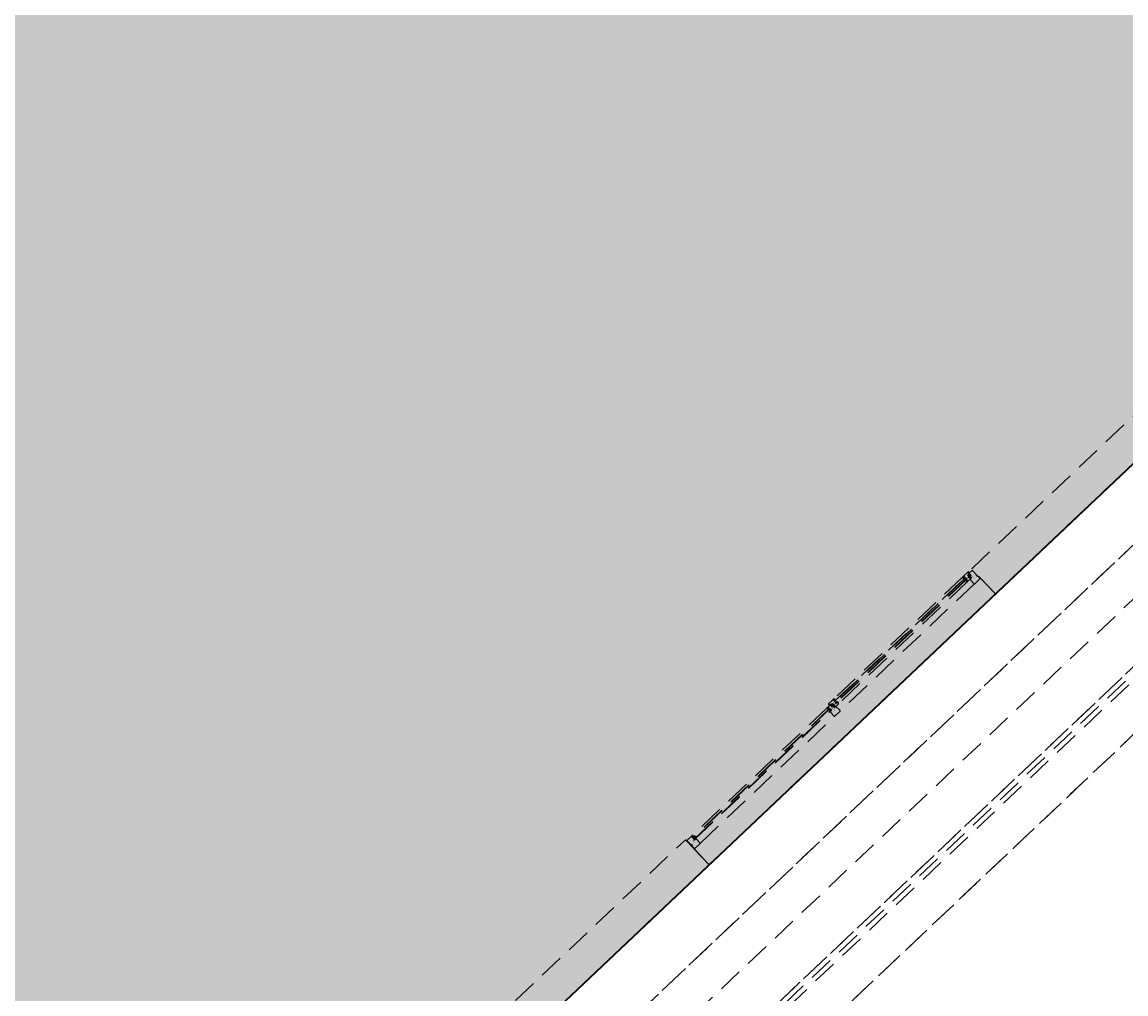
# Model space of a CAD drawing. Header units: metres. Extents: x 104098 to 104607, y 427853 to 428230.
# Tile 59 of 147: x 104278 to 104289, y 428121 to 428131. Entities that reach past the tile are written whole.
import ezdxf

# ---------------------------------------------------------------- set-up
doc = ezdxf.new("R2010")
doc.units = ezdxf.units.M
doc.linetypes.add('DASHED2', pattern=[0.375, 0.25, -0.125])
doc.layers.add('N-WE-OG-BEBOUWING-G_School', color=7, linetype='Continuous', lineweight=35)
doc.layers.add('N-WE-VH-VERHARDING-AP_BEBOUWING', color=7, linetype='Continuous', true_color=0xcfcfcf)
doc.styles.add('1_020-25', font='arial.ttf', dxfattribs={"height": 100})

# ---------------------------------------------------------------- blocks, each defined once
blk = doc.blocks.new('school2')
at = {"color": 252, "linetype": 'DASHED2'}
for p, q in [((107992.578, 456597.926), (107996.078, 456597.926)), ((107996.078, 456597.926), (107996.078, 456597.576)), ((107996.083, 456597.848), (107996.083, 456597.907)), ((107996.086, 456597.91), (107996.142, 456597.91)), ((107996.145, 456597.888), (107996.145, 456597.907)), ((107996.145, 456597.907), (107996.145, 456597.902)), ((107996.148, 456597.91), (107996.157, 456597.91)), ((107996.16, 456597.908), (107996.163, 456597.892)), ((107998.04, 456597.91), (107996.161, 456597.91)), ((107998.041, 456597.908), (107998.038, 456597.892)), ((107998.053, 456597.91), (107998.044, 456597.91)), ((107998.056, 456597.888), (107998.056, 456597.907)), ((107998.056, 456597.907), (107998.056, 456597.873)), ((107998.082, 456597.91), (107998.059, 456597.91)), ((107998.078, 456597.926), (107998.078, 456597.912)), ((107998.079, 456597.91), (107998.096, 456597.91)), ((107998.14, 456597.929), (107998.081, 456597.929)), ((107998.084, 456597.882), (107998.084, 456597.908)), ((107998.096, 456597.91), (107998.096, 456597.909)), ((107998.096, 456597.909), (107998.098, 456597.909)), ((107998.096, 456597.893), (107998.096, 456597.909)), ((107998.096, 456597.909), (107998.098, 456597.909)), ((107998.098, 456597.909), (107998.098, 456597.906)), ((107998.098, 456597.909), (107998.098, 456597.907)), ((107998.098, 456597.907), (107998.108, 456597.907)), ((107998.108, 456597.907), (107998.108, 456597.895)), ((107998.143, 456597.907), (107998.143, 456597.926)), ((107998.143, 456597.921), (107998.143, 456597.926)), ((107998.143, 456597.917), (107998.143, 456597.921)), ((107998.143, 456597.921), (107998.143, 456597.921)), ((107998.143, 456597.892), (107998.143, 456597.917)), ((107998.143, 456597.917), (107998.143, 456597.917)), ((107998.157, 456597.907), (107998.143, 456597.907)), ((107998.146, 456597.929), (107998.155, 456597.929)), ((107998.147, 456597.907), (107999.964, 456597.907)), ((107998.147, 456597.883), (107998.147, 456597.907)), ((107998.161, 456597.911), (107998.157, 456597.911)), ((107998.157, 456597.911), (107998.157, 456597.907)), ((107998.158, 456597.927), (107998.161, 456597.911)), ((107999.952, 456597.929), (107998.159, 456597.929)), ((107999.953, 456597.927), (107999.95, 456597.911)), ((107999.95, 456597.911), (107999.954, 456597.911)), ((107999.954, 456597.911), (107999.954, 456597.907)), ((107999.954, 456597.907), (107999.968, 456597.907)), ((107999.956, 456597.929), (107999.956, 456597.929)), ((107999.965, 456597.929), (107999.956, 456597.929)), ((107999.964, 456597.907), (107999.964, 456597.883)), ((107999.968, 456597.907), (107999.968, 456597.926)), ((107999.968, 456597.921), (107999.968, 456597.926)), ((107999.968, 456597.917), (107999.968, 456597.921)), ((107999.968, 456597.921), (107999.968, 456597.921)), ((107999.968, 456597.892), (107999.968, 456597.917)), ((107999.968, 456597.917), (107999.968, 456597.917)), ((107999.971, 456597.929), (108000.03, 456597.929)), ((108000.012, 456597.907), (108000.003, 456597.907)), ((108000.003, 456597.907), (108000.003, 456597.895)), ((108000.014, 456597.909), (108000.012, 456597.909)), ((108000.012, 456597.909), (108000.012, 456597.906)), ((108000.015, 456597.909), (108000.012, 456597.909)), ((108000.012, 456597.909), (108000.012, 456597.907)), ((108000.014, 456597.893), (108000.014, 456597.909)), ((108000.031, 456597.91), (108000.015, 456597.91)), ((108000.015, 456597.91), (108000.015, 456597.909)), ((108000.027, 456597.882), (108000.027, 456597.908)), ((108000.029, 456597.91), (108000.07, 456597.91)), ((108000.033, 456597.926), (108000.033, 456597.912)), ((108000.073, 456597.907), (108000.073, 456597.848)), ((108000.078, 456597.926), (108003.578, 456597.926)), ((108000.078, 456597.576), (108000.078, 456597.926)), ((107996.078, 456597.796), (107996.078, 456597.576)), ((107996.083, 456597.799), (107996.083, 456597.835)), ((107996.083, 456597.799), (107996.083, 456597.799)), ((107996.083, 456597.799), (107996.083, 456597.799)), ((107996.083, 456597.799), (107996.083, 456597.799)), ((107996.083, 456597.799), (107996.083, 456597.799)), ((107996.083, 456597.799), (107996.083, 456597.799)), ((107996.083, 456597.799), (107996.083, 456597.799)), ((107996.093, 456597.846), (107996.084, 456597.846)), ((107996.084, 456597.836), (107996.093, 456597.836)), ((107996.16, 456597.796), (107996.086, 456597.796)), ((107996.093, 456597.836), (107996.093, 456597.846)), ((107996.145, 456597.902), (107996.145, 456597.898)), ((107996.145, 456597.898), (107996.145, 456597.873)), ((107996.159, 456597.888), (107996.145, 456597.888)), ((107996.145, 456597.862), (107996.145, 456597.86)), ((107996.145, 456597.86), (107996.162, 456597.86)), ((107998.052, 456597.888), (107996.149, 456597.888)), ((107996.149, 456597.888), (107996.149, 456597.864)), ((107998.052, 456597.884), (107996.149, 456597.884)), ((107996.149, 456597.884), (107996.149, 456597.869)), ((107996.149, 456597.869), (107996.156, 456597.869)), ((107996.149, 456597.864), (107996.149, 456597.86)), ((107996.158, 456597.864), (107996.149, 456597.864)), ((107996.149, 456597.864), (107998.052, 456597.864)), ((107996.149, 456597.86), (107996.158, 456597.86)), ((107996.156, 456597.869), (107996.156, 456597.884)), ((107996.156, 456597.884), (107996.156, 456597.869)), ((107996.156, 456597.869), (107998.045, 456597.869)), ((107996.158, 456597.86), (107996.158, 456597.864)), ((107996.163, 456597.892), (107996.159, 456597.892)), ((107996.159, 456597.892), (107996.159, 456597.888)), ((107996.162, 456597.86), (107996.163, 456597.859)), ((107996.163, 456597.859), (107996.163, 456597.799)), ((107996.163, 456597.796), (107998.038, 456597.796)), ((107998.038, 456597.892), (107998.042, 456597.892)), ((107998.039, 456597.86), (107998.038, 456597.859)), ((107998.038, 456597.859), (107998.038, 456597.799)), ((107998.038, 456597.799), (107998.038, 456597.799)), ((107998.038, 456597.799), (107998.038, 456597.799)), ((107998.038, 456597.799), (107998.038, 456597.799)), ((107998.038, 456597.799), (107998.038, 456597.799)), ((107998.038, 456597.799), (107998.038, 456597.799)), ((107998.038, 456597.799), (107998.038, 456597.799)), ((107998.056, 456597.86), (107998.039, 456597.86)), ((107998.041, 456597.796), (107998.115, 456597.796)), ((107998.042, 456597.892), (107998.042, 456597.888)), ((107998.042, 456597.888), (107998.056, 456597.888)), ((107998.043, 456597.86), (107998.043, 456597.864)), ((107998.043, 456597.864), (107998.052, 456597.864)), ((107998.052, 456597.86), (107998.043, 456597.86)), ((107998.045, 456597.869), (107998.045, 456597.884)), ((107998.045, 456597.884), (107998.045, 456597.869)), ((107998.045, 456597.869), (107998.052, 456597.869)), ((107998.052, 456597.864), (107998.052, 456597.888)), ((107998.052, 456597.888), (107998.052, 456597.884)), ((107998.052, 456597.864), (107998.052, 456597.86)), ((107998.056, 456597.862), (107998.056, 456597.86)), ((107998.101, 456597.882), (107998.084, 456597.882)), ((107998.098, 456597.893), (107998.096, 456597.893)), ((107998.098, 456597.893), (107998.096, 456597.893)), ((107998.096, 456597.893), (107998.096, 456597.889)), ((107998.097, 456597.887), (107998.116, 456597.887)), ((107998.097, 456597.864), (107998.102, 456597.866)), ((107998.097, 456597.86), (107998.097, 456597.864)), ((107998.116, 456597.86), (107998.097, 456597.86)), ((107998.098, 456597.906), (107998.101, 456597.906)), ((107998.101, 456597.896), (107998.098, 456597.896)), ((107998.098, 456597.896), (107998.098, 456597.893)), ((107998.108, 456597.895), (107998.098, 456597.895)), ((107998.098, 456597.895), (107998.098, 456597.893)), ((107998.116, 456597.887), (107998.098, 456597.887)), ((107998.098, 456597.887), (107998.098, 456597.887)), ((107998.098, 456597.887), (107998.098, 456597.887)), ((107998.098, 456597.887), (107998.098, 456597.887)), ((107998.098, 456597.887), (107998.098, 456597.887)), ((107998.098, 456597.887), (107998.098, 456597.887)), ((107998.098, 456597.887), (107998.098, 456597.887)), ((107998.098, 456597.887), (107998.098, 456597.887)), ((107998.098, 456597.887), (107998.098, 456597.887)), ((107998.098, 456597.887), (107998.098, 456597.887)), ((107998.098, 456597.887), (107998.098, 456597.886)), ((107998.098, 456597.886), (107998.098, 456597.886)), ((107998.098, 456597.886), (107998.098, 456597.886)), ((107998.098, 456597.886), (107998.098, 456597.886)), ((107998.098, 456597.886), (107998.098, 456597.886)), ((107998.098, 456597.886), (107998.098, 456597.886)), ((107998.098, 456597.886), (107998.098, 456597.885)), ((107998.098, 456597.885), (107998.098, 456597.885)), ((107998.098, 456597.885), (107998.1, 456597.885)), ((107998.1, 456597.885), (107998.098, 456597.883)), ((107998.098, 456597.883), (107998.098, 456597.883)), ((107998.098, 456597.883), (107998.098, 456597.883)), ((107998.098, 456597.883), (107998.098, 456597.883)), ((107998.098, 456597.883), (107998.098, 456597.883)), ((107998.098, 456597.883), (107998.098, 456597.883)), ((107998.098, 456597.883), (107998.098, 456597.883)), ((107998.098, 456597.883), (107998.098, 456597.882)), ((107998.098, 456597.882), (107998.098, 456597.882)), ((107998.098, 456597.882), (107998.098, 456597.882)), ((107998.098, 456597.882), (107998.098, 456597.882)), ((107998.098, 456597.882), (107998.098, 456597.882)), ((107998.098, 456597.882), (107998.098, 456597.882)), ((107998.098, 456597.882), (107998.098, 456597.882)), ((107998.098, 456597.882), (107998.098, 456597.882)), ((107998.098, 456597.882), (107998.098, 456597.882)), ((107998.098, 456597.882), (107998.098, 456597.882)), ((107998.098, 456597.882), (107998.101, 456597.882)), ((107998.101, 456597.885), (107998.099, 456597.886)), ((107998.099, 456597.886), (107998.099, 456597.886)), ((107998.099, 456597.886), (107998.102, 456597.886)), ((107998.099, 456597.883), (107998.101, 456597.884)), ((107998.1, 456597.883), (107998.099, 456597.883)), ((107998.099, 456597.883), (107998.099, 456597.883)), ((107998.1, 456597.885), (107998.1, 456597.885)), ((107998.101, 456597.884), (107998.1, 456597.884)), ((107998.1, 456597.884), (107998.1, 456597.884)), ((107998.1, 456597.884), (107998.1, 456597.883)), ((107998.101, 456597.883), (107998.1, 456597.883)), ((107998.1, 456597.883), (107998.1, 456597.883)), ((107998.1, 456597.883), (107998.101, 456597.883)), ((107998.1, 456597.883), (107998.1, 456597.883)), ((107998.101, 456597.906), (107998.101, 456597.896)), ((107998.101, 456597.884), (107998.101, 456597.885)), ((107998.101, 456597.885), (107998.101, 456597.885)), ((107998.101, 456597.885), (107998.101, 456597.885)), ((107998.102, 456597.883), (107998.101, 456597.884)), ((107998.101, 456597.882), (107998.101, 456597.883)), ((107998.101, 456597.883), (107998.101, 456597.883)), ((107998.101, 456597.883), (107998.101, 456597.883)), ((107998.101, 456597.883), (107998.101, 456597.883)), ((107998.101, 456597.883), (107998.101, 456597.883)), ((107998.101, 456597.883), (107998.101, 456597.883)), ((107998.101, 456597.883), (107998.101, 456597.883)), ((107998.101, 456597.883), (107998.101, 456597.883)), ((107998.101, 456597.883), (107998.101, 456597.883)), ((107998.101, 456597.883), (107998.101, 456597.883)), ((107998.101, 456597.883), (107998.102, 456597.883)), ((107998.101, 456597.882), (107998.101, 456597.882)), ((107998.101, 456597.882), (107998.101, 456597.882)), ((107998.101, 456597.882), (107998.101, 456597.882)), ((107998.101, 456597.882), (107998.101, 456597.882)), ((107998.101, 456597.882), (107998.101, 456597.882)), ((107998.101, 456597.882), (107998.101, 456597.882)), ((107998.101, 456597.882), (107998.101, 456597.882)), ((107998.101, 456597.882), (107998.101, 456597.882)), ((107998.101, 456597.882), (107998.101, 456597.882)), ((107998.102, 456597.886), (107998.102, 456597.884)), ((107998.102, 456597.884), (107998.102, 456597.884)), ((107998.102, 456597.884), (107998.102, 456597.884)), ((107998.102, 456597.884), (107998.102, 456597.884)), ((107998.102, 456597.884), (107998.102, 456597.884)), ((107998.102, 456597.884), (107998.102, 456597.883)), ((107998.102, 456597.883), (107998.105, 456597.882)), ((107998.105, 456597.883), (107998.102, 456597.883)), ((107998.102, 456597.883), (107998.102, 456597.883)), ((107998.102, 456597.883), (107998.102, 456597.883)), ((107998.102, 456597.883), (107998.103, 456597.883)), ((107998.103, 456597.884), (107998.103, 456597.886)), ((107998.103, 456597.886), (107998.105, 456597.886)), ((107998.105, 456597.885), (107998.103, 456597.884)), ((107998.103, 456597.884), (107998.103, 456597.884)), ((107998.103, 456597.884), (107998.103, 456597.884)), ((107998.103, 456597.884), (107998.103, 456597.884)), ((107998.103, 456597.884), (107998.103, 456597.884)), ((107998.103, 456597.884), (107998.103, 456597.884)), ((107998.103, 456597.884), (107998.103, 456597.884)), ((107998.103, 456597.884), (107998.103, 456597.884)), ((107998.103, 456597.884), (107998.103, 456597.884)), ((107998.103, 456597.884), (107998.103, 456597.884)), ((107998.103, 456597.884), (107998.103, 456597.884)), ((107998.103, 456597.883), (107998.105, 456597.884)), ((107998.103, 456597.883), (107998.103, 456597.883)), ((107998.103, 456597.883), (107998.103, 456597.883)), ((107998.103, 456597.867), (107998.103, 456597.881)), ((107998.105, 456597.886), (107998.105, 456597.885)), ((107998.105, 456597.884), (107998.106, 456597.883)), ((107998.106, 456597.883), (107998.105, 456597.883)), ((107998.105, 456597.882), (107998.107, 456597.882)), ((107998.111, 456597.886), (107998.106, 456597.885)), ((107998.106, 456597.885), (107998.106, 456597.886)), ((107998.106, 456597.886), (107998.111, 456597.886)), ((107998.107, 456597.883), (107998.106, 456597.884)), ((107998.106, 456597.884), (107998.107, 456597.884)), ((107998.107, 456597.884), (107998.107, 456597.881)), ((107998.107, 456597.882), (107998.107, 456597.883)), ((107998.107, 456597.882), (107998.107, 456597.882)), ((107998.107, 456597.881), (107998.107, 456597.881)), ((107998.107, 456597.881), (107998.107, 456597.881)), ((107998.107, 456597.881), (107998.107, 456597.881)), ((107998.107, 456597.881), (107998.107, 456597.881)), ((107998.107, 456597.881), (107998.107, 456597.881)), ((107998.107, 456597.881), (107998.107, 456597.881)), ((107998.107, 456597.881), (107998.107, 456597.881)), ((107998.107, 456597.881), (107998.107, 456597.88)), ((107998.107, 456597.88), (107998.107, 456597.88)), ((107998.107, 456597.88), (107998.108, 456597.88)), ((107998.108, 456597.884), (107998.112, 456597.885)), ((107998.108, 456597.881), (107998.108, 456597.884)), ((107998.116, 456597.882), (107998.108, 456597.882)), ((107998.108, 456597.882), (107998.108, 456597.878)), ((107998.108, 456597.88), (107998.108, 456597.881)), ((107998.108, 456597.881), (107998.108, 456597.881)), ((107998.108, 456597.881), (107998.108, 456597.881)), ((107998.108, 456597.881), (107998.108, 456597.881)), ((107998.108, 456597.881), (107998.108, 456597.881)), ((107998.108, 456597.881), (107998.108, 456597.881)), ((107998.108, 456597.881), (107998.108, 456597.881)), ((107998.108, 456597.881), (107998.108, 456597.881)), ((107998.108, 456597.88), (107998.108, 456597.88)), ((107998.108, 456597.869), (107998.108, 456597.863)), ((107998.109, 456597.877), (107998.113, 456597.876)), ((107998.113, 456597.871), (107998.109, 456597.87)), ((107998.11, 456597.861), (107998.153, 456597.861)), ((107998.111, 456597.886), (107998.111, 456597.886)), ((107998.112, 456597.883), (107998.111, 456597.882)), ((107998.111, 456597.882), (107998.111, 456597.882)), ((107998.111, 456597.882), (107998.112, 456597.882)), ((107998.112, 456597.886), (107998.115, 456597.886)), ((107998.112, 456597.885), (107998.112, 456597.886)), ((107998.112, 456597.886), (107998.112, 456597.886)), ((107998.112, 456597.886), (107998.112, 456597.886)), ((107998.112, 456597.886), (107998.112, 456597.886)), ((107998.112, 456597.885), (107998.112, 456597.885)), ((107998.112, 456597.885), (107998.112, 456597.885)), ((107998.112, 456597.885), (107998.112, 456597.885)), ((107998.112, 456597.885), (107998.112, 456597.885)), ((107998.112, 456597.885), (107998.112, 456597.885)), ((107998.113, 456597.883), (107998.112, 456597.883)), ((107998.112, 456597.883), (107998.112, 456597.883)), ((107998.112, 456597.882), (107998.113, 456597.882)), ((107998.114, 456597.883), (107998.113, 456597.883)), ((107998.113, 456597.882), (107998.114, 456597.883)), ((107998.113, 456597.876), (107998.113, 456597.871)), ((107998.115, 456597.886), (107998.114, 456597.883)), ((107998.114, 456597.883), (107998.116, 456597.886)), ((107998.116, 456597.886), (107998.116, 456597.887)), ((107998.116, 456597.887), (107998.116, 456597.887)), ((107998.116, 456597.887), (107998.116, 456597.887)), ((107998.116, 456597.887), (107998.116, 456597.887)), ((107998.116, 456597.887), (107998.116, 456597.887)), ((107998.116, 456597.887), (107998.116, 456597.887)), ((107998.116, 456597.887), (107998.116, 456597.887)), ((107998.116, 456597.887), (107998.116, 456597.887)), ((107998.116, 456597.887), (107998.116, 456597.887)), ((107998.116, 456597.887), (107998.116, 456597.887)), ((107998.116, 456597.887), (107998.116, 456597.882)), ((107998.118, 456597.799), (107998.118, 456597.859)), ((107999.993, 456597.796), (107998.118, 456597.796)), ((107998.143, 456597.879), (107998.143, 456597.881)), ((107998.16, 456597.879), (107998.143, 456597.879)), ((107999.964, 456597.903), (107998.147, 456597.903)), ((107999.964, 456597.888), (107998.147, 456597.888)), ((107998.147, 456597.883), (107998.147, 456597.879)), ((107998.156, 456597.883), (107998.147, 456597.883)), ((107999.964, 456597.883), (107998.147, 456597.883)), ((107998.147, 456597.879), (107998.156, 456597.879)), ((107998.154, 456597.903), (107998.154, 456597.888)), ((107998.156, 456597.879), (107998.156, 456597.883)), ((107998.156, 456597.863), (107998.161, 456597.878)), ((107999.954, 456597.861), (107998.157, 456597.861)), ((107998.161, 456597.878), (107998.16, 456597.879)), ((107999.95, 456597.878), (107999.951, 456597.879)), ((107999.955, 456597.863), (107999.95, 456597.878)), ((107999.951, 456597.879), (107999.968, 456597.879)), ((107999.955, 456597.879), (107999.955, 456597.883)), ((107999.955, 456597.883), (107999.964, 456597.883)), ((107999.964, 456597.879), (107999.955, 456597.879)), ((107999.957, 456597.903), (107999.957, 456597.888)), ((108000.001, 456597.861), (107999.958, 456597.861)), ((107999.964, 456597.883), (107999.964, 456597.879)), ((107999.968, 456597.879), (107999.968, 456597.881)), ((107999.993, 456597.799), (107999.993, 456597.859)), ((108000.013, 456597.887), (107999.994, 456597.887)), ((107999.994, 456597.887), (107999.994, 456597.882)), ((107999.994, 456597.882), (108000.003, 456597.882)), ((107999.994, 456597.86), (108000.014, 456597.86)), ((107999.995, 456597.886), (107999.995, 456597.887)), ((107999.995, 456597.887), (107999.995, 456597.887)), ((107999.995, 456597.887), (107999.995, 456597.887)), ((107999.995, 456597.887), (107999.995, 456597.887)), ((107999.995, 456597.887), (107999.995, 456597.887)), ((107999.995, 456597.887), (107999.995, 456597.887)), ((107999.995, 456597.887), (107999.995, 456597.887)), ((107999.995, 456597.887), (107999.995, 456597.887)), ((107999.995, 456597.887), (107999.995, 456597.887)), ((107999.995, 456597.887), (107999.995, 456597.887)), ((107999.995, 456597.887), (108000.013, 456597.887)), ((107999.997, 456597.883), (107999.995, 456597.886)), ((107999.999, 456597.886), (107999.996, 456597.886)), ((107999.996, 456597.886), (107999.997, 456597.883)), ((108000.07, 456597.796), (107999.996, 456597.796)), ((107999.997, 456597.883), (107999.998, 456597.883)), ((107999.998, 456597.882), (107999.997, 456597.883)), ((107999.998, 456597.883), (107999.999, 456597.883)), ((107999.999, 456597.882), (107999.998, 456597.882)), ((108000.002, 456597.877), (107999.998, 456597.876)), ((107999.998, 456597.876), (107999.998, 456597.871)), ((107999.998, 456597.871), (108000.002, 456597.87)), ((107999.999, 456597.885), (107999.999, 456597.886)), ((107999.999, 456597.886), (107999.999, 456597.886)), ((107999.999, 456597.886), (107999.999, 456597.886)), ((107999.999, 456597.886), (107999.999, 456597.886)), ((108000.003, 456597.884), (107999.999, 456597.885)), ((107999.999, 456597.885), (107999.999, 456597.885)), ((107999.999, 456597.885), (107999.999, 456597.885)), ((107999.999, 456597.885), (107999.999, 456597.885)), ((107999.999, 456597.885), (107999.999, 456597.885)), ((107999.999, 456597.885), (107999.999, 456597.885)), ((107999.999, 456597.883), (107999.999, 456597.883)), ((107999.999, 456597.883), (108000, 456597.882)), ((108000, 456597.882), (107999.999, 456597.882)), ((108000, 456597.886), (108000, 456597.886)), ((108000, 456597.886), (108000.005, 456597.885)), ((108000.005, 456597.886), (108000, 456597.886)), ((108000, 456597.882), (108000, 456597.882)), ((108000.003, 456597.895), (108000.012, 456597.895)), ((108000.003, 456597.881), (108000.003, 456597.884)), ((108000.003, 456597.882), (108000.003, 456597.878)), ((108000.003, 456597.88), (108000.003, 456597.881)), ((108000.003, 456597.881), (108000.003, 456597.881)), ((108000.003, 456597.881), (108000.003, 456597.881)), ((108000.003, 456597.881), (108000.003, 456597.881)), ((108000.003, 456597.881), (108000.003, 456597.881)), ((108000.003, 456597.881), (108000.003, 456597.881)), ((108000.003, 456597.881), (108000.003, 456597.881)), ((108000.003, 456597.881), (108000.003, 456597.881)), ((108000.004, 456597.88), (108000.003, 456597.88)), ((108000.003, 456597.88), (108000.003, 456597.88)), ((108000.003, 456597.88), (108000.003, 456597.88)), ((108000.003, 456597.869), (108000.003, 456597.863)), ((108000.004, 456597.883), (108000.005, 456597.884)), ((108000.005, 456597.884), (108000.004, 456597.884)), ((108000.004, 456597.884), (108000.004, 456597.881)), ((108000.004, 456597.882), (108000.004, 456597.883)), ((108000.006, 456597.882), (108000.004, 456597.882)), ((108000.004, 456597.882), (108000.004, 456597.882)), ((108000.004, 456597.881), (108000.004, 456597.881)), ((108000.004, 456597.881), (108000.004, 456597.881)), ((108000.004, 456597.881), (108000.004, 456597.881)), ((108000.004, 456597.881), (108000.004, 456597.881)), ((108000.004, 456597.881), (108000.004, 456597.881)), ((108000.004, 456597.881), (108000.004, 456597.881)), ((108000.004, 456597.881), (108000.004, 456597.881)), ((108000.004, 456597.881), (108000.004, 456597.88)), ((108000.005, 456597.885), (108000.005, 456597.886)), ((108000.006, 456597.884), (108000.005, 456597.883)), ((108000.005, 456597.883), (108000.006, 456597.883)), ((108000.006, 456597.886), (108000.006, 456597.885)), ((108000.008, 456597.886), (108000.006, 456597.886)), ((108000.006, 456597.885), (108000.008, 456597.884)), ((108000.008, 456597.883), (108000.006, 456597.884)), ((108000.009, 456597.883), (108000.006, 456597.882)), ((108000.006, 456597.883), (108000.009, 456597.883)), ((108000.008, 456597.884), (108000.008, 456597.886)), ((108000.008, 456597.884), (108000.008, 456597.884)), ((108000.008, 456597.884), (108000.008, 456597.884)), ((108000.008, 456597.884), (108000.008, 456597.884)), ((108000.008, 456597.884), (108000.008, 456597.884)), ((108000.008, 456597.884), (108000.008, 456597.884)), ((108000.008, 456597.884), (108000.008, 456597.884)), ((108000.008, 456597.884), (108000.008, 456597.884)), ((108000.008, 456597.884), (108000.008, 456597.884)), ((108000.008, 456597.884), (108000.008, 456597.884)), ((108000.008, 456597.884), (108000.008, 456597.884)), ((108000.009, 456597.883), (108000.008, 456597.883)), ((108000.008, 456597.883), (108000.008, 456597.883)), ((108000.008, 456597.883), (108000.008, 456597.883)), ((108000.008, 456597.883), (108000.008, 456597.883)), ((108000.008, 456597.867), (108000.008, 456597.881)), ((108000.012, 456597.906), (108000.009, 456597.906)), ((108000.009, 456597.906), (108000.009, 456597.896)), ((108000.009, 456597.896), (108000.012, 456597.896)), ((108000.012, 456597.886), (108000.009, 456597.886)), ((108000.009, 456597.886), (108000.009, 456597.884)), ((108000.009, 456597.883), (108000.01, 456597.884)), ((108000.009, 456597.884), (108000.009, 456597.884)), ((108000.009, 456597.884), (108000.009, 456597.884)), ((108000.009, 456597.884), (108000.009, 456597.884)), ((108000.009, 456597.884), (108000.009, 456597.884)), ((108000.009, 456597.884), (108000.009, 456597.883)), ((108000.01, 456597.883), (108000.009, 456597.883)), ((108000.009, 456597.883), (108000.009, 456597.883)), ((108000.009, 456597.882), (108000.027, 456597.882)), ((108000.014, 456597.864), (108000.009, 456597.866)), ((108000.01, 456597.885), (108000.012, 456597.886)), ((108000.01, 456597.884), (108000.01, 456597.885)), ((108000.01, 456597.885), (108000.01, 456597.885)), ((108000.01, 456597.885), (108000.01, 456597.885)), ((108000.01, 456597.884), (108000.01, 456597.884)), ((108000.01, 456597.884), (108000.011, 456597.884)), ((108000.012, 456597.883), (108000.01, 456597.884)), ((108000.01, 456597.882), (108000.01, 456597.883)), ((108000.01, 456597.883), (108000.01, 456597.883)), ((108000.01, 456597.883), (108000.01, 456597.883)), ((108000.01, 456597.883), (108000.01, 456597.883)), ((108000.01, 456597.883), (108000.01, 456597.883)), ((108000.01, 456597.883), (108000.01, 456597.883)), ((108000.01, 456597.883), (108000.01, 456597.883)), ((108000.01, 456597.883), (108000.01, 456597.883)), ((108000.01, 456597.883), (108000.01, 456597.883)), ((108000.01, 456597.883), (108000.01, 456597.883)), ((108000.01, 456597.883), (108000.011, 456597.883)), ((108000.011, 456597.883), (108000.01, 456597.883)), ((108000.013, 456597.882), (108000.01, 456597.882)), ((108000.01, 456597.882), (108000.01, 456597.882)), ((108000.01, 456597.882), (108000.01, 456597.882)), ((108000.01, 456597.882), (108000.01, 456597.882)), ((108000.01, 456597.882), (108000.01, 456597.882)), ((108000.01, 456597.882), (108000.01, 456597.882)), ((108000.01, 456597.882), (108000.01, 456597.882)), ((108000.01, 456597.882), (108000.01, 456597.882)), ((108000.01, 456597.882), (108000.01, 456597.882)), ((108000.01, 456597.882), (108000.01, 456597.882)), ((108000.013, 456597.885), (108000.011, 456597.885)), ((108000.011, 456597.885), (108000.011, 456597.885)), ((108000.011, 456597.885), (108000.013, 456597.883)), ((108000.011, 456597.884), (108000.011, 456597.883)), ((108000.011, 456597.883), (108000.011, 456597.883)), ((108000.011, 456597.883), (108000.011, 456597.883)), ((108000.011, 456597.883), (108000.012, 456597.883)), ((108000.012, 456597.896), (108000.012, 456597.893)), ((108000.012, 456597.895), (108000.012, 456597.893)), ((108000.012, 456597.893), (108000.014, 456597.893)), ((108000.012, 456597.893), (108000.015, 456597.893)), ((108000.012, 456597.886), (108000.012, 456597.886)), ((108000.012, 456597.883), (108000.012, 456597.883)), ((108000.013, 456597.887), (108000.013, 456597.887)), ((108000.013, 456597.887), (108000.013, 456597.887)), ((108000.013, 456597.887), (108000.013, 456597.887)), ((108000.013, 456597.887), (108000.013, 456597.887)), ((108000.013, 456597.887), (108000.013, 456597.887)), ((108000.013, 456597.887), (108000.013, 456597.887)), ((108000.013, 456597.887), (108000.013, 456597.887)), ((108000.013, 456597.887), (108000.013, 456597.887)), ((108000.013, 456597.887), (108000.013, 456597.887)), ((108000.013, 456597.887), (108000.013, 456597.886)), ((108000.013, 456597.886), (108000.013, 456597.886)), ((108000.013, 456597.886), (108000.013, 456597.886)), ((108000.013, 456597.886), (108000.013, 456597.886)), ((108000.013, 456597.886), (108000.013, 456597.886)), ((108000.013, 456597.886), (108000.013, 456597.886)), ((108000.013, 456597.886), (108000.013, 456597.885)), ((108000.013, 456597.885), (108000.013, 456597.885)), ((108000.013, 456597.883), (108000.013, 456597.883)), ((108000.013, 456597.883), (108000.013, 456597.883)), ((108000.013, 456597.883), (108000.013, 456597.883)), ((108000.013, 456597.883), (108000.013, 456597.883)), ((108000.013, 456597.883), (108000.013, 456597.883)), ((108000.013, 456597.883), (108000.013, 456597.883)), ((108000.013, 456597.883), (108000.013, 456597.882)), ((108000.013, 456597.882), (108000.013, 456597.882)), ((108000.013, 456597.882), (108000.013, 456597.882)), ((108000.013, 456597.882), (108000.013, 456597.882)), ((108000.013, 456597.882), (108000.013, 456597.882)), ((108000.013, 456597.882), (108000.013, 456597.882)), ((108000.013, 456597.882), (108000.013, 456597.882)), ((108000.013, 456597.882), (108000.013, 456597.882)), ((108000.013, 456597.882), (108000.013, 456597.882)), ((108000.013, 456597.882), (108000.013, 456597.882)), ((108000.014, 456597.86), (108000.014, 456597.864)), ((108000.015, 456597.893), (108000.015, 456597.889)), ((108000.071, 456597.846), (108000.063, 456597.846)), ((108000.063, 456597.846), (108000.063, 456597.836)), ((108000.063, 456597.836), (108000.071, 456597.836)), ((108000.073, 456597.835), (108000.073, 456597.799)), ((108000.073, 456597.799), (108000.073, 456597.799)), ((108000.073, 456597.799), (108000.073, 456597.799)), ((108000.073, 456597.799), (108000.073, 456597.799)), ((108000.073, 456597.799), (108000.073, 456597.799)), ((108000.073, 456597.799), (108000.073, 456597.799)), ((108000.073, 456597.799), (108000.073, 456597.799)), ((108000.078, 456597.576), (108000.078, 456597.796)), ((107986.478, 456597.576), (108009.678, 456597.576)), ((107986.478, 456597.576), (108009.678, 456597.576)), ((108009.678, 456597.576), (107986.478, 456597.576)), ((107986.978, 456597.576), (108011.678, 456597.576)), ((107996.078, 456597.576), (107992.578, 456597.576)), ((107996.078, 456597.576), (108000.078, 456597.576)), ((108003.578, 456597.576), (108000.078, 456597.576)), ((107986.978, 456596.976), (108011.678, 456596.976)), ((108011.678, 456596.976), (107986.978, 456596.976)), ((108011.678, 456596.576), (107977.678, 456596.576)), ((108011.678, 456596.026), (107986.928, 456596.026)), ((108011.678, 456596.076), (107986.978, 456596.076)), ((107986.978, 456596.076), (108011.678, 456596.076)), ((108011.678, 456595.976), (107986.878, 456595.976)), ((108011.678, 456595.976), (107986.878, 456595.976)), ((108015.178, 456595.576), (107949.162, 456595.576)), ((107986.478, 456595.576), (108011.678, 456595.576))]:
    blk.add_line(p, q, dxfattribs=at)
for centre, radius, start, end in [((107996.086, 456597.907), 0.003, 90, 180), ((107996.142, 456597.907), 0.003, 0, 90), ((107996.148, 456597.907), 0.003, 90, 180), ((107996.157, 456597.907), 0.003, 14.8758, 90), ((107998.044, 456597.907), 0.003, 90, 165.1242), ((107998.053, 456597.907), 0.003, 0, 90), ((107998.059, 456597.907), 0.003, 90, 180), ((107998.081, 456597.926), 0.003, 90, 180), ((107998.079, 456597.912), 0.0015, 180, 270), ((107998.082, 456597.908), 0.002, 0, 90), ((107998.14, 456597.926), 0.003, 0, 90), ((107998.146, 456597.926), 0.003, 90, 180), ((107998.155, 456597.926), 0.003, 14.8758, 90), ((107998.171, 456597.917), 0.0113, 209.9769, 238.4896), ((107999.94, 456597.917), 0.0113, 301.5104, 330.0231), ((107999.956, 456597.926), 0.003, 90, 165.1242), ((107999.965, 456597.926), 0.003, 0, 90), ((107999.971, 456597.926), 0.003, 90, 180), ((108000.029, 456597.908), 0.002, 90, 180), ((108000.03, 456597.926), 0.003, 0, 90), ((108000.031, 456597.912), 0.0015, 270, 0), ((108000.07, 456597.907), 0.003, 0, 90), ((107996.084, 456597.848), 0.0015, 180, 270), ((107996.084, 456597.835), 0.0015, 90, 180), ((107996.086, 456597.799), 0.003, 180, 270), ((107996.145, 456597.868), 0.00515, 90, 270), ((107996.16, 456597.799), 0.003, 270, 0), ((107996.173, 456597.898), 0.0113, 209.9769, 238.4896), ((107996.169, 456597.858), 0.00647, 116.0839, 176.4788), ((107998.028, 456597.898), 0.0113, 301.5104, 330.0231), ((107998.032, 456597.858), 0.00647, 3.5212, 63.9161), ((107998.041, 456597.799), 0.003, 180, 270), ((107998.056, 456597.868), 0.00515, 270, 90), ((107998.097, 456597.889), 0.0015, 180, 270), ((107998.101, 456597.881), 0.0015, 0, 90), ((107998.102, 456597.867), 0.001, 285, 0), ((107998.109, 456597.878), 0.001, 180, 255), ((107998.109, 456597.869), 0.001, 105, 180), ((107998.11, 456597.863), 0.002, 180, 270), ((107998.115, 456597.799), 0.003, 270, 0), ((107998.116, 456597.859), 0.0015, 0, 90), ((107998.143, 456597.886), 0.00515, 90, 270), ((107998.153, 456597.864), 0.003, 270, 340), ((107998.175, 456597.872), 0.0157, 135.1442, 158.9482), ((107999.936, 456597.872), 0.0157, 21.0518, 44.8558), ((107999.958, 456597.864), 0.003, 200, 270), ((107999.968, 456597.886), 0.00515, 270, 90), ((107999.994, 456597.859), 0.0015, 90, 180), ((107999.996, 456597.799), 0.003, 180, 270), ((108000.001, 456597.863), 0.002, 270, 0), ((108000.002, 456597.878), 0.001, 285, 0), ((108000.002, 456597.869), 0.001, 0, 75), ((108000.009, 456597.881), 0.0015, 90, 180), ((108000.009, 456597.867), 0.001, 180, 255), ((108000.013, 456597.889), 0.0015, 270, 0), ((108000.07, 456597.799), 0.003, 270, 0), ((108000.071, 456597.848), 0.0015, 270, 0), ((108000.071, 456597.835), 0.0015, 0, 90)]:
    blk.add_arc(centre, radius, start, end, dxfattribs=at)
at = {"color": 252, "linetype": 'DASHED2', "style": '1_020-25'}
for s, p in [('68x83', (107998.129, 456597.88)), ('68x83', (107999.99, 456597.88)), ('80x114', (107996.127, 456597.835)), ('80x114', (107998.082, 456597.835)), ('80x114', (108000.037, 456597.835))]:
    blk.add_text(s, height=0.008, rotation=90, dxfattribs=at).set_placement(p)

msp = doc.modelspace()

# ---------------------------------------------------------------- hatches: boundary and pattern name
at = {"layer": 'N-WE-VH-VERHARDING-AP_BEBOUWING'}
h = msp.add_hatch(color=256, dxfattribs=at)
h.dxf.hatch_style = 1
h.paths.add_polyline_path([(104238.431, 428112.824), (104250.593, 428099.965), (104267.448, 428115.906), (104271.571, 428111.547), (104277.238, 428116.907), (104278.269, 428115.817), (104295.124, 428131.758), (104281.931, 428145.708), (104265.076, 428129.766), (104266.106, 428128.676), (104260.439, 428123.317), (104255.286, 428128.766)])

# ---------------------------------------------------------------- linework, layer by layer
at = {"layer": 'N-WE-OG-BEBOUWING-G_School'}
msp.add_lwpolyline([(104238.431, 428112.824), (104250.593, 428099.965), (104267.448, 428115.906), (104271.571, 428111.547), (104277.238, 428116.907), (104278.269, 428115.817), (104295.124, 428131.758), (104281.931, 428145.708), (104265.076, 428129.766), (104266.106, 428128.676), (104260.439, 428123.317), (104255.286, 428128.766)], close=True, dxfattribs=at)

# ---------------------------------------------------------------- block references
at = {"rotation": 43.40342385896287}
msp.add_blockref('school2', (339564.779, 22181.482), dxfattribs=at)

doc.saveas('drawing.dxf')
